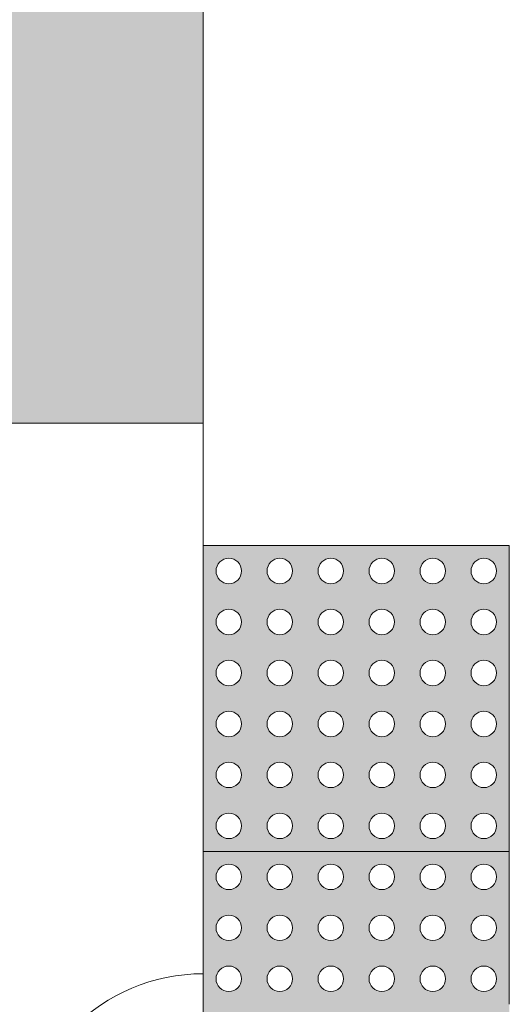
# Model space of a CAD drawing. Header units: metres. Extents: x -15 to 9.9, y -29.4 to -7.5.
# Tile 27 of 59: x 5.856 to 6.256, y -23.15 to -22.345. Entities that reach past the tile are written whole.
import ezdxf

# ---------------------------------------------------------------- set-up
doc = ezdxf.new("R2010")
doc.units = ezdxf.units.M
doc.linetypes.add('Traço ponto', pattern=[0.015875, 0.00635, -0.004763, 0, -0.004763])
for name, color, linetype, lineweight in [('A-ANNO-DIMS', 7, 'Continuous', 9), ('A-ANNO-DIMS-90', 7, 'Continuous', 9), ('A-DETL-GENF', 7, 'Continuous', 5), ('A-FLOR', 7, 'Continuous', 5), ('A-FLOR-PATT', 7, 'Continuous', 5)]:
    doc.layers.add(name, color=color, linetype=linetype, lineweight=lineweight)
doc.layers.add('A-DETL', color=7, linetype='Continuous', lineweight=5, true_color=0x00a600)
doc.styles.add('Arial', font='arial.ttf', dxfattribs={"height": 0.135})
doc.dimstyles.new('Com_linha__ref__contínua__-_Cor_Vermelha_Arial_1_5mm', dxfattribs={"dimscale": 0.3048, "dimtxt": 0.137735, "dimasz": 0.590551, "dimexe": 0.442913, "dimexo": 0.442913, "dimgap": 0.044291, "dimtad": 1, "dimrnd": 0.01, "dimzin": 0, "dimdsep": 46, "dimtxsty": 'Arial', "dimblk1": 'OBLIQUE', "dimblk2": 'OBLIQUE', "dimsah": 1, "dimcen": 0.09, "dimdle": 0.442913, "dimazin": 0, "dimtfac": 1, "dimtdec": 4, "dimtix": 1, "dimtmove": 0, "dimatfit": 3, "dimfxl": 1, "dimtvp": 1, "dimtolj": 1, "dimtzin": 0, "dimarcsym": 2})

# ---------------------------------------------------------------- blocks, each defined once
blk = doc.blocks.new('DIMBLOCK64-PLANTA DE COBERTURA')
at = {"layer": 'A-ANNO-DIMS-90', "color": 242, "true_color": 0xbd2b2e, "transparency": 16777216}
for p, q in [((0.50641, -26.61136), (0.50641, -22.81004)), ((6.00641, -26.61136), (6.00641, -26.47636)), ((0.50641, -26.61136), (0.59641, -26.52136)), ((6.00641, -26.61136), (6.09641, -26.52136)), ((0.50641, -26.61136), (0.41641, -26.70136)), ((0.50641, -26.61136), (6.14141, -26.61136)), ((0.50641, -26.61136), (0.50641, -26.74636)), ((6.00641, -26.61136), (5.91641, -26.70136)), ((6.00641, -26.61136), (6.00641, -26.61908))]:
    blk.add_line(p, q, dxfattribs=at)
at = {"layer": 'A-ANNO-DIMS-90', "color": 0, "transparency": 16777216, "insert": (3.07418, -26.4226), "char_height": 0.135, "width": 0.4373617, "attachment_point": 1, "line_spacing_factor": 0.941778, "style": 'Arial'}
blk.add_mtext('5,50', dxfattribs=at)
blk = doc.blocks.new('_Oblique')
at = {"color": 0, "linetype": 'ByBlock', "lineweight": -2}
blk.add_line((-0.5, -0.5), (0.5, 0.5), dxfattribs=at)

msp = doc.modelspace()

# ---------------------------------------------------------------- hatches: boundary and pattern name
at = {"layer": 'A-DETL-GENF', "true_color": 0xffffff}
h = msp.add_hatch(color=7, dxfattribs=at)
h.paths.add_polyline_path([(6.14088, -23.02504), (6.25641, -23.02504), (6.25641, -22.77504), (6.00641, -22.77504), (6.00641, -23.02504), (6.11058, -23.02504)])
h.paths.add_polyline_path([(6.23558, -23.01462), (6.23037, -23.01323), (6.22656, -23.00942), (6.22516, -23.00421), (6.22656, -22.999), (6.23037, -22.99519), (6.23558, -22.99379), (6.24079, -22.99519), (6.2446, -22.999), (6.246, -23.00421), (6.2446, -23.00942), (6.24079, -23.01323), (6.23827, -23.01427)])
h.paths.add_polyline_path([(6.11058, -23.01462), (6.10537, -23.01323), (6.10156, -23.00942), (6.10016, -23.00421), (6.10156, -22.999), (6.10537, -22.99519), (6.11058, -22.99379), (6.11579, -22.99519), (6.1196, -22.999), (6.121, -23.00421), (6.1196, -23.00942), (6.11579, -23.01323), (6.11327, -23.01427)])
h.paths.add_polyline_path([(6.15225, -23.01462), (6.14704, -23.01323), (6.14322, -23.00942), (6.14183, -23.00421), (6.14322, -22.999), (6.14704, -22.99519), (6.15225, -22.99379), (6.15745, -22.99519), (6.16127, -22.999), (6.16266, -23.00421), (6.16127, -23.00942), (6.15745, -23.01323), (6.15494, -23.01427)])
h.paths.add_polyline_path([(6.19391, -23.01462), (6.1887, -23.01323), (6.18489, -23.00942), (6.1835, -23.00421), (6.18489, -22.999), (6.1887, -22.99519), (6.19391, -22.99379), (6.19912, -22.99519), (6.20293, -22.999), (6.20433, -23.00421), (6.20293, -23.00942), (6.19912, -23.01323), (6.19661, -23.01427)])
h.paths.add_polyline_path([(6.06891, -23.01462), (6.0637, -23.01323), (6.05989, -23.00942), (6.0585, -23.00421), (6.05989, -22.999), (6.0637, -22.99519), (6.06891, -22.99379), (6.07412, -22.99519), (6.07793, -22.999), (6.07933, -23.00421), (6.07793, -23.00942), (6.07412, -23.01323), (6.07161, -23.01427)])
h.paths.add_polyline_path([(6.02725, -23.01462), (6.02204, -23.01323), (6.01822, -23.00942), (6.01683, -23.00421), (6.01822, -22.999), (6.02204, -22.99519), (6.02725, -22.99379), (6.03245, -22.99519), (6.03627, -22.999), (6.03766, -23.00421), (6.03627, -23.00942), (6.03245, -23.01323), (6.02994, -23.01427)])
h.paths.add_polyline_path([(6.15225, -22.97296), (6.14704, -22.97156), (6.14322, -22.96775), (6.14183, -22.96254), (6.14322, -22.95733), (6.14704, -22.95352), (6.15225, -22.95212), (6.15745, -22.95352), (6.16127, -22.95733), (6.16266, -22.96254), (6.16127, -22.96775), (6.15745, -22.97156), (6.15494, -22.9726)])
h.paths.add_polyline_path([(6.19391, -22.97296), (6.1887, -22.97156), (6.18489, -22.96775), (6.1835, -22.96254), (6.18489, -22.95733), (6.1887, -22.95352), (6.19391, -22.95212), (6.19912, -22.95352), (6.20293, -22.95733), (6.20433, -22.96254), (6.20293, -22.96775), (6.19912, -22.97156), (6.19661, -22.9726)])
h.paths.add_polyline_path([(6.06891, -22.97296), (6.0637, -22.97156), (6.05989, -22.96775), (6.0585, -22.96254), (6.05989, -22.95733), (6.0637, -22.95352), (6.06891, -22.95212), (6.07412, -22.95352), (6.07793, -22.95733), (6.07933, -22.96254), (6.07793, -22.96775), (6.07412, -22.97156), (6.07161, -22.9726)])
h.paths.add_polyline_path([(6.11058, -22.97296), (6.10537, -22.97156), (6.10156, -22.96775), (6.10016, -22.96254), (6.10156, -22.95733), (6.10537, -22.95352), (6.11058, -22.95212), (6.11579, -22.95352), (6.1196, -22.95733), (6.121, -22.96254), (6.1196, -22.96775), (6.11579, -22.97156), (6.11327, -22.9726)])
h.paths.add_polyline_path([(6.02725, -22.97296), (6.02204, -22.97156), (6.01822, -22.96775), (6.01683, -22.96254), (6.01822, -22.95733), (6.02204, -22.95352), (6.02725, -22.95212), (6.03245, -22.95352), (6.03627, -22.95733), (6.03766, -22.96254), (6.03627, -22.96775), (6.03245, -22.97156), (6.02994, -22.9726)])
h.paths.add_polyline_path([(6.23558, -22.97296), (6.23037, -22.97156), (6.22656, -22.96775), (6.22516, -22.96254), (6.22656, -22.95733), (6.23037, -22.95352), (6.23558, -22.95212), (6.24079, -22.95352), (6.2446, -22.95733), (6.246, -22.96254), (6.2446, -22.96775), (6.24079, -22.97156), (6.23827, -22.9726)])
h.paths.add_polyline_path([(6.02725, -22.93129), (6.02204, -22.9299), (6.01822, -22.92608), (6.01683, -22.92087), (6.01822, -22.91567), (6.02204, -22.91185), (6.02767, -22.91051), (6.03245, -22.91185), (6.03627, -22.91567), (6.03766, -22.92087), (6.03627, -22.92608), (6.03245, -22.9299), (6.02994, -22.93094)])
h.paths.add_polyline_path([(6.06891, -22.93129), (6.0637, -22.9299), (6.05989, -22.92608), (6.0585, -22.92087), (6.05989, -22.91567), (6.0637, -22.91185), (6.06891, -22.91046), (6.07412, -22.91185), (6.07793, -22.91567), (6.07933, -22.92087), (6.07793, -22.92608), (6.07412, -22.9299), (6.07161, -22.93094)])
h.paths.add_polyline_path([(6.19391, -22.93129), (6.1887, -22.9299), (6.18489, -22.92608), (6.1835, -22.92087), (6.18489, -22.91567), (6.1887, -22.91185), (6.19391, -22.91046), (6.19912, -22.91185), (6.20293, -22.91567), (6.20433, -22.92087), (6.20293, -22.92608), (6.19912, -22.9299), (6.19661, -22.93094)])
h.paths.add_polyline_path([(6.11058, -22.93129), (6.10537, -22.9299), (6.10156, -22.92608), (6.10016, -22.92087), (6.10156, -22.91567), (6.10537, -22.91185), (6.11058, -22.91046), (6.11579, -22.91185), (6.1196, -22.91567), (6.121, -22.92087), (6.1196, -22.92608), (6.11579, -22.9299), (6.11327, -22.93094)])
h.paths.add_polyline_path([(6.23558, -22.93129), (6.23037, -22.9299), (6.22656, -22.92608), (6.22516, -22.92087), (6.22656, -22.91567), (6.23037, -22.91185), (6.23558, -22.91046), (6.24079, -22.91185), (6.2446, -22.91567), (6.246, -22.92087), (6.2446, -22.92608), (6.24079, -22.9299), (6.23827, -22.93094)])
h.paths.add_polyline_path([(6.15225, -22.93129), (6.14704, -22.9299), (6.14322, -22.92608), (6.14183, -22.92087), (6.14322, -22.91567), (6.14704, -22.91185), (6.15225, -22.91046), (6.15745, -22.91185), (6.16127, -22.91567), (6.16266, -22.92087), (6.16127, -22.92608), (6.15745, -22.9299), (6.15494, -22.93094)])
h.paths.add_polyline_path([(6.02725, -22.88962), (6.02204, -22.88823), (6.01822, -22.88442), (6.01683, -22.87921), (6.01822, -22.874), (6.02204, -22.87019), (6.02725, -22.86879), (6.03245, -22.87019), (6.03627, -22.874), (6.03766, -22.87921), (6.03627, -22.88442), (6.03245, -22.88823), (6.02994, -22.88927)])
h.paths.add_polyline_path([(6.06891, -22.88962), (6.0637, -22.88823), (6.05989, -22.88442), (6.0585, -22.87921), (6.05989, -22.874), (6.0637, -22.87019), (6.06891, -22.86879), (6.07412, -22.87019), (6.07793, -22.874), (6.07933, -22.87921), (6.07793, -22.88442), (6.07412, -22.88823), (6.07161, -22.88927)])
h.paths.add_polyline_path([(6.19391, -22.88962), (6.1887, -22.88823), (6.18489, -22.88442), (6.1835, -22.87921), (6.18489, -22.874), (6.1887, -22.87019), (6.19391, -22.86879), (6.19912, -22.87019), (6.20293, -22.874), (6.20433, -22.87921), (6.20293, -22.88442), (6.19912, -22.88823), (6.19661, -22.88927)])
h.paths.add_polyline_path([(6.15225, -22.88962), (6.14704, -22.88823), (6.14322, -22.88442), (6.14183, -22.87921), (6.14322, -22.874), (6.14704, -22.87019), (6.15225, -22.86879), (6.15745, -22.87019), (6.16127, -22.874), (6.16266, -22.87921), (6.16127, -22.88442), (6.15745, -22.88823), (6.15494, -22.88927)])
h.paths.add_polyline_path([(6.23558, -22.88962), (6.23037, -22.88823), (6.22656, -22.88442), (6.22516, -22.87921), (6.22656, -22.874), (6.23037, -22.87019), (6.23558, -22.86879), (6.24079, -22.87019), (6.2446, -22.874), (6.246, -22.87921), (6.2446, -22.88442), (6.24079, -22.88823), (6.23827, -22.88927)])
h.paths.add_polyline_path([(6.11058, -22.88962), (6.10537, -22.88823), (6.10156, -22.88442), (6.10016, -22.87921), (6.10156, -22.874), (6.10537, -22.87019), (6.11058, -22.86879), (6.11579, -22.87019), (6.1196, -22.874), (6.121, -22.87921), (6.1196, -22.88442), (6.11579, -22.88823), (6.11327, -22.88927)])
h.paths.add_polyline_path([(6.23558, -22.84796), (6.23037, -22.84656), (6.22656, -22.84275), (6.22516, -22.83754), (6.22656, -22.83233), (6.23037, -22.82852), (6.23558, -22.82712), (6.24079, -22.82852), (6.2446, -22.83233), (6.246, -22.83754), (6.2446, -22.84275), (6.24079, -22.84656), (6.23827, -22.8476)])
h.paths.add_polyline_path([(6.15225, -22.84796), (6.14704, -22.84656), (6.14322, -22.84275), (6.14183, -22.83754), (6.14322, -22.83233), (6.14704, -22.82852), (6.15225, -22.82712), (6.15745, -22.82852), (6.16127, -22.83233), (6.16266, -22.83754), (6.16127, -22.84275), (6.15745, -22.84656), (6.15494, -22.8476)])
h.paths.add_polyline_path([(6.19391, -22.84796), (6.1887, -22.84656), (6.18489, -22.84275), (6.1835, -22.83754), (6.18489, -22.83233), (6.1887, -22.82852), (6.19391, -22.82712), (6.19912, -22.82852), (6.20293, -22.83233), (6.20433, -22.83754), (6.20293, -22.84275), (6.19912, -22.84656), (6.19661, -22.8476)])
h.paths.add_polyline_path([(6.02725, -22.84796), (6.02204, -22.84656), (6.01822, -22.84275), (6.01683, -22.83754), (6.01822, -22.83233), (6.02204, -22.82852), (6.02725, -22.82712), (6.03245, -22.82852), (6.03627, -22.83233), (6.03766, -22.83754), (6.03627, -22.84275), (6.03245, -22.84656), (6.02994, -22.8476)])
h.paths.add_polyline_path([(6.11058, -22.84796), (6.10537, -22.84656), (6.10156, -22.84275), (6.10016, -22.83754), (6.10156, -22.83233), (6.10537, -22.82852), (6.11058, -22.82712), (6.11579, -22.82852), (6.1196, -22.83233), (6.121, -22.83754), (6.1196, -22.84275), (6.11579, -22.84656), (6.11327, -22.8476)])
h.paths.add_polyline_path([(6.06891, -22.84796), (6.0637, -22.84656), (6.05989, -22.84275), (6.0585, -22.83754), (6.05989, -22.83233), (6.0637, -22.82852), (6.06891, -22.82712), (6.07412, -22.82852), (6.07793, -22.83233), (6.07933, -22.83754), (6.07793, -22.84275), (6.07412, -22.84656), (6.07161, -22.8476)])
h.paths.add_polyline_path([(6.02725, -22.80629), (6.02204, -22.8049), (6.01822, -22.80108), (6.01683, -22.79587), (6.01822, -22.79067), (6.02204, -22.78685), (6.02725, -22.78546), (6.03245, -22.78685), (6.03627, -22.79067), (6.03766, -22.79587), (6.03627, -22.80108), (6.03245, -22.8049), (6.02994, -22.80594)])
h.paths.add_polyline_path([(6.19391, -22.80629), (6.1887, -22.8049), (6.18489, -22.80108), (6.1835, -22.79587), (6.18489, -22.79067), (6.1887, -22.78685), (6.19391, -22.78546), (6.19912, -22.78685), (6.20293, -22.79067), (6.20433, -22.79587), (6.20293, -22.80108), (6.19912, -22.8049), (6.19661, -22.80594)])
h.paths.add_polyline_path([(6.23558, -22.80629), (6.23037, -22.8049), (6.22656, -22.80108), (6.22516, -22.79587), (6.22656, -22.79067), (6.23037, -22.78685), (6.23558, -22.78546), (6.24079, -22.78685), (6.2446, -22.79067), (6.246, -22.79587), (6.2446, -22.80108), (6.24079, -22.8049), (6.23827, -22.80594)])
h.paths.add_polyline_path([(6.06891, -22.80629), (6.0637, -22.8049), (6.05989, -22.80108), (6.0585, -22.79587), (6.05989, -22.79067), (6.0637, -22.78685), (6.06891, -22.78546), (6.07412, -22.78685), (6.07793, -22.79067), (6.07933, -22.79587), (6.07793, -22.80108), (6.07412, -22.8049), (6.07161, -22.80594)])
h.paths.add_polyline_path([(6.11058, -22.80629), (6.10537, -22.8049), (6.10156, -22.80108), (6.10016, -22.79587), (6.10156, -22.79067), (6.10537, -22.78685), (6.11058, -22.78546), (6.11579, -22.78685), (6.1196, -22.79067), (6.121, -22.79587), (6.1196, -22.80108), (6.11579, -22.8049), (6.11327, -22.80594)])
h.paths.add_polyline_path([(6.15225, -22.80629), (6.14704, -22.8049), (6.14322, -22.80108), (6.14183, -22.79587), (6.14322, -22.79067), (6.14704, -22.78685), (6.15225, -22.78546), (6.15745, -22.78685), (6.16127, -22.79067), (6.16266, -22.79587), (6.16127, -22.80108), (6.15745, -22.8049), (6.15494, -22.80594)])
h = msp.add_hatch(color=7, dxfattribs=at)
h.paths.add_polyline_path([(6.23288, -23.27504), (6.25641, -23.27504), (6.25641, -23.02504), (6.00641, -23.02504), (6.00641, -23.27504), (6.19661, -23.27504)])
h.paths.add_polyline_path([(6.02725, -23.26462), (6.02204, -23.26323), (6.01822, -23.25942), (6.01683, -23.25421), (6.01822, -23.249), (6.02204, -23.24519), (6.02725, -23.24379), (6.03245, -23.24519), (6.03627, -23.249), (6.03766, -23.25421), (6.03627, -23.25942), (6.03245, -23.26323), (6.02994, -23.26427)])
h.paths.add_polyline_path([(6.11058, -23.26462), (6.10537, -23.26323), (6.10156, -23.25942), (6.10016, -23.25421), (6.10156, -23.249), (6.10537, -23.24519), (6.11058, -23.24379), (6.11579, -23.24519), (6.1196, -23.249), (6.121, -23.25421), (6.1196, -23.25942), (6.11579, -23.26323), (6.11327, -23.26427)])
h.paths.add_polyline_path([(6.15225, -23.26462), (6.14704, -23.26323), (6.14322, -23.25942), (6.14183, -23.25421), (6.14322, -23.249), (6.14704, -23.24519), (6.15225, -23.24379), (6.15745, -23.24519), (6.16127, -23.249), (6.16266, -23.25421), (6.16127, -23.25942), (6.15745, -23.26323), (6.15494, -23.26427)])
h.paths.add_polyline_path([(6.19391, -23.26462), (6.1887, -23.26323), (6.18489, -23.25942), (6.1835, -23.25421), (6.18489, -23.249), (6.1887, -23.24519), (6.19391, -23.24379), (6.19912, -23.24519), (6.20293, -23.249), (6.20433, -23.25421), (6.20293, -23.25942), (6.19912, -23.26323), (6.19661, -23.26427)])
h.paths.add_polyline_path([(6.06891, -23.26462), (6.0637, -23.26323), (6.05989, -23.25942), (6.0585, -23.25421), (6.05989, -23.249), (6.0637, -23.24519), (6.06891, -23.24379), (6.07412, -23.24519), (6.07793, -23.249), (6.07933, -23.25421), (6.07793, -23.25942), (6.07412, -23.26323), (6.07161, -23.26427)])
h.paths.add_polyline_path([(6.23558, -23.26462), (6.23037, -23.26323), (6.22656, -23.25942), (6.22516, -23.25421), (6.22656, -23.249), (6.23037, -23.24519), (6.23558, -23.24379), (6.24079, -23.24519), (6.2446, -23.249), (6.246, -23.25421), (6.2446, -23.25942), (6.24079, -23.26323), (6.23827, -23.26427)])
h.paths.add_polyline_path([(6.11058, -23.22296), (6.10537, -23.22156), (6.10156, -23.21775), (6.10016, -23.21254), (6.10156, -23.20733), (6.10537, -23.20352), (6.11058, -23.20212), (6.11579, -23.20352), (6.1196, -23.20733), (6.121, -23.21254), (6.1196, -23.21775), (6.11579, -23.22156), (6.11327, -23.2226)])
h.paths.add_polyline_path([(6.15225, -23.22296), (6.14704, -23.22156), (6.14322, -23.21775), (6.14183, -23.21254), (6.14322, -23.20733), (6.14704, -23.20352), (6.15225, -23.20212), (6.15745, -23.20352), (6.16127, -23.20733), (6.16266, -23.21254), (6.16127, -23.21775), (6.15745, -23.22156), (6.15494, -23.2226)])
h.paths.add_polyline_path([(6.02725, -23.22296), (6.02204, -23.22156), (6.01822, -23.21775), (6.01683, -23.21254), (6.01822, -23.20733), (6.02204, -23.20352), (6.02725, -23.20212), (6.03245, -23.20352), (6.03627, -23.20733), (6.03766, -23.21254), (6.03627, -23.21775), (6.03245, -23.22156), (6.02994, -23.2226)])
h.paths.add_polyline_path([(6.23558, -23.22296), (6.23037, -23.22156), (6.22656, -23.21775), (6.22516, -23.21254), (6.22656, -23.20733), (6.23037, -23.20352), (6.23558, -23.20212), (6.24079, -23.20352), (6.2446, -23.20733), (6.246, -23.21254), (6.2446, -23.21775), (6.24079, -23.22156), (6.23827, -23.2226)])
h.paths.add_polyline_path([(6.19391, -23.22296), (6.1887, -23.22156), (6.18489, -23.21775), (6.1835, -23.21254), (6.18489, -23.20733), (6.1887, -23.20352), (6.19391, -23.20212), (6.19912, -23.20352), (6.20293, -23.20733), (6.20433, -23.21254), (6.20293, -23.21775), (6.19912, -23.22156), (6.19661, -23.2226)])
h.paths.add_polyline_path([(6.06891, -23.22296), (6.0637, -23.22156), (6.05989, -23.21775), (6.0585, -23.21254), (6.05989, -23.20733), (6.0637, -23.20352), (6.06891, -23.20212), (6.07412, -23.20352), (6.07793, -23.20733), (6.07933, -23.21254), (6.07793, -23.21775), (6.07412, -23.22156), (6.07161, -23.2226)])
h.paths.add_polyline_path([(6.19391, -23.18129), (6.1887, -23.1799), (6.18489, -23.17608), (6.1835, -23.17087), (6.18489, -23.16567), (6.1887, -23.16185), (6.19391, -23.16046), (6.19912, -23.16185), (6.20293, -23.16567), (6.20433, -23.17087), (6.20293, -23.17608), (6.19912, -23.1799), (6.19661, -23.18094)])
h.paths.add_polyline_path([(6.23558, -23.18129), (6.23037, -23.1799), (6.22656, -23.17608), (6.22516, -23.17087), (6.22656, -23.16567), (6.23037, -23.16185), (6.23558, -23.16046), (6.24079, -23.16185), (6.2446, -23.16567), (6.246, -23.17087), (6.2446, -23.17608), (6.24079, -23.1799), (6.23827, -23.18094)])
h.paths.add_polyline_path([(6.02725, -23.18129), (6.02204, -23.1799), (6.01822, -23.17608), (6.01683, -23.17087), (6.01822, -23.16567), (6.02204, -23.16185), (6.02767, -23.16051), (6.03245, -23.16185), (6.03627, -23.16567), (6.03766, -23.17087), (6.03627, -23.17608), (6.03245, -23.1799), (6.02994, -23.18094)])
h.paths.add_polyline_path([(6.06891, -23.18129), (6.0637, -23.1799), (6.05989, -23.17608), (6.0585, -23.17087), (6.05989, -23.16567), (6.0637, -23.16185), (6.06891, -23.16046), (6.07412, -23.16185), (6.07793, -23.16567), (6.07933, -23.17087), (6.07793, -23.17608), (6.07412, -23.1799), (6.07161, -23.18094)])
h.paths.add_polyline_path([(6.11058, -23.18129), (6.10537, -23.1799), (6.10156, -23.17608), (6.10016, -23.17087), (6.10156, -23.16567), (6.10537, -23.16185), (6.11058, -23.16046), (6.11579, -23.16185), (6.1196, -23.16567), (6.121, -23.17087), (6.1196, -23.17608), (6.11579, -23.1799), (6.11327, -23.18094)])
h.paths.add_polyline_path([(6.15225, -23.18129), (6.14704, -23.1799), (6.14322, -23.17608), (6.14183, -23.17087), (6.14322, -23.16567), (6.14704, -23.16185), (6.15225, -23.16046), (6.15745, -23.16185), (6.16127, -23.16567), (6.16266, -23.17087), (6.16127, -23.17608), (6.15745, -23.1799), (6.15494, -23.18094)])
h.paths.add_polyline_path([(6.02725, -23.13962), (6.02204, -23.13823), (6.01822, -23.13442), (6.01683, -23.12921), (6.01822, -23.124), (6.02204, -23.12019), (6.02725, -23.11879), (6.03245, -23.12019), (6.03627, -23.124), (6.03766, -23.12921), (6.03627, -23.13442), (6.03245, -23.13823), (6.02994, -23.13927)])
h.paths.add_polyline_path([(6.06891, -23.13962), (6.0637, -23.13823), (6.05989, -23.13442), (6.0585, -23.12921), (6.05989, -23.124), (6.0637, -23.12019), (6.06891, -23.11879), (6.07412, -23.12019), (6.07793, -23.124), (6.07933, -23.12921), (6.07793, -23.13442), (6.07412, -23.13823), (6.07161, -23.13927)])
h.paths.add_polyline_path([(6.15225, -23.13962), (6.14704, -23.13823), (6.14322, -23.13442), (6.14183, -23.12921), (6.14322, -23.124), (6.14704, -23.12019), (6.15225, -23.11879), (6.15745, -23.12019), (6.16127, -23.124), (6.16266, -23.12921), (6.16127, -23.13442), (6.15745, -23.13823), (6.15494, -23.13927)])
h.paths.add_polyline_path([(6.11058, -23.13962), (6.10537, -23.13823), (6.10156, -23.13442), (6.10016, -23.12921), (6.10156, -23.124), (6.10537, -23.12019), (6.11058, -23.11879), (6.11579, -23.12019), (6.1196, -23.124), (6.121, -23.12921), (6.1196, -23.13442), (6.11579, -23.13823), (6.11327, -23.13927)])
h.paths.add_polyline_path([(6.23558, -23.13962), (6.23037, -23.13823), (6.22656, -23.13442), (6.22516, -23.12921), (6.22656, -23.124), (6.23037, -23.12019), (6.23558, -23.11879), (6.24079, -23.12019), (6.2446, -23.124), (6.246, -23.12921), (6.2446, -23.13442), (6.24079, -23.13823), (6.23827, -23.13927)])
h.paths.add_polyline_path([(6.19391, -23.13962), (6.1887, -23.13823), (6.18489, -23.13442), (6.1835, -23.12921), (6.18489, -23.124), (6.1887, -23.12019), (6.19391, -23.11879), (6.19912, -23.12019), (6.20293, -23.124), (6.20433, -23.12921), (6.20293, -23.13442), (6.19912, -23.13823), (6.19661, -23.13927)])
h.paths.add_polyline_path([(6.11058, -23.09796), (6.10537, -23.09656), (6.10156, -23.09275), (6.10016, -23.08754), (6.10156, -23.08233), (6.10537, -23.07852), (6.11058, -23.07712), (6.11579, -23.07852), (6.1196, -23.08233), (6.121, -23.08754), (6.1196, -23.09275), (6.11579, -23.09656), (6.11327, -23.0976)])
h.paths.add_polyline_path([(6.23558, -23.09796), (6.23037, -23.09656), (6.22656, -23.09275), (6.22516, -23.08754), (6.22656, -23.08233), (6.23037, -23.07852), (6.23558, -23.07712), (6.24079, -23.07852), (6.2446, -23.08233), (6.246, -23.08754), (6.2446, -23.09275), (6.24079, -23.09656), (6.23827, -23.0976)])
h.paths.add_polyline_path([(6.19391, -23.09796), (6.1887, -23.09656), (6.18489, -23.09275), (6.1835, -23.08754), (6.18489, -23.08233), (6.1887, -23.07852), (6.19391, -23.07712), (6.19912, -23.07852), (6.20293, -23.08233), (6.20433, -23.08754), (6.20293, -23.09275), (6.19912, -23.09656), (6.19661, -23.0976)])
h.paths.add_polyline_path([(6.02725, -23.09796), (6.02204, -23.09656), (6.01822, -23.09275), (6.01683, -23.08754), (6.01822, -23.08233), (6.02204, -23.07852), (6.02725, -23.07712), (6.03245, -23.07852), (6.03627, -23.08233), (6.03766, -23.08754), (6.03627, -23.09275), (6.03245, -23.09656), (6.02994, -23.0976)])
h.paths.add_polyline_path([(6.15225, -23.09796), (6.14704, -23.09656), (6.14322, -23.09275), (6.14183, -23.08754), (6.14322, -23.08233), (6.14704, -23.07852), (6.15225, -23.07712), (6.15745, -23.07852), (6.16127, -23.08233), (6.16266, -23.08754), (6.16127, -23.09275), (6.15745, -23.09656), (6.15494, -23.0976)])
h.paths.add_polyline_path([(6.06891, -23.09796), (6.0637, -23.09656), (6.05989, -23.09275), (6.0585, -23.08754), (6.05989, -23.08233), (6.0637, -23.07852), (6.06891, -23.07712), (6.07412, -23.07852), (6.07793, -23.08233), (6.07933, -23.08754), (6.07793, -23.09275), (6.07412, -23.09656), (6.07161, -23.0976)])
h.paths.add_polyline_path([(6.02725, -23.05629), (6.02204, -23.0549), (6.01822, -23.05108), (6.01683, -23.04587), (6.01822, -23.04067), (6.02204, -23.03685), (6.02725, -23.03546), (6.03245, -23.03685), (6.03627, -23.04067), (6.03766, -23.04587), (6.03627, -23.05108), (6.03245, -23.0549), (6.02994, -23.05594)])
h.paths.add_polyline_path([(6.11058, -23.05629), (6.10537, -23.0549), (6.10156, -23.05108), (6.10016, -23.04587), (6.10156, -23.04067), (6.10537, -23.03685), (6.11058, -23.03546), (6.11579, -23.03685), (6.1196, -23.04067), (6.121, -23.04587), (6.1196, -23.05108), (6.11579, -23.0549), (6.11327, -23.05594)])
h.paths.add_polyline_path([(6.23558, -23.05629), (6.23037, -23.0549), (6.22656, -23.05108), (6.22516, -23.04587), (6.22656, -23.04067), (6.23037, -23.03685), (6.23558, -23.03546), (6.24079, -23.03685), (6.2446, -23.04067), (6.246, -23.04587), (6.2446, -23.05108), (6.24079, -23.0549), (6.23827, -23.05594)])
h.paths.add_polyline_path([(6.15225, -23.05629), (6.14704, -23.0549), (6.14322, -23.05108), (6.14183, -23.04587), (6.14322, -23.04067), (6.14704, -23.03685), (6.15225, -23.03546), (6.15745, -23.03685), (6.16127, -23.04067), (6.16266, -23.04587), (6.16127, -23.05108), (6.15745, -23.0549), (6.15494, -23.05594)])
h.paths.add_polyline_path([(6.19391, -23.05629), (6.1887, -23.0549), (6.18489, -23.05108), (6.1835, -23.04587), (6.18489, -23.04067), (6.1887, -23.03685), (6.19391, -23.03546), (6.19912, -23.03685), (6.20293, -23.04067), (6.20433, -23.04587), (6.20293, -23.05108), (6.19912, -23.0549), (6.19661, -23.05594)])
h.paths.add_polyline_path([(6.06891, -23.05629), (6.0637, -23.0549), (6.05989, -23.05108), (6.0585, -23.04587), (6.05989, -23.04067), (6.0637, -23.03685), (6.06891, -23.03546), (6.07412, -23.03685), (6.07793, -23.04067), (6.07933, -23.04587), (6.07793, -23.05108), (6.07412, -23.0549), (6.07161, -23.05594)])
at = {"layer": 'A-FLOR-PATT', "true_color": 0xd2e2c2}
h = msp.add_hatch(color=254, dxfattribs=at)
h.paths.add_polyline_path([(1.91881, -28.25504), (6.00641, -28.25504), (6.00641, -23.87504), (-0.16359, -23.87504), (-0.16359, -28.25504), (1.82735, -28.25504)])
h.paths.add_polyline_path([(2.86588, -27.43725), (2.82342, -27.42674), (2.80426, -27.41989), (2.78757, -27.41113), (2.77419, -27.3998), (2.76474, -27.38543), (2.75886, -27.36831), (2.75583, -27.34897), (2.75494, -27.32799), (2.75547, -27.28321), (2.66013, -27.28042), (2.59395, -27.27984), (2.06876, -27.28071), (1.91881, -27.28333), (1.85184, -27.28197), (1.80319, -27.27788), (1.74851, -27.26477), (1.69676, -27.24192), (1.64705, -27.21228), (1.58673, -27.1707), (1.55462, -27.13976), (1.52665, -27.10519), (1.48962, -27.04918), (1.45656, -26.99084), (1.44512, -26.96675), (1.43111, -26.92901), (1.40737, -26.84954), (1.38973, -26.76878), (1.38226, -26.71897), (1.37212, -26.59475), (1.36863, -26.51323), (1.37064, -26.50888), (1.37064, -26.43155), (1.36863, -26.42729), (1.37304, -26.32426), (1.38555, -26.19657), (1.39506, -26.14405), (1.40133, -26.11402), (1.43553, -25.99862), (1.44512, -25.97376), (1.45656, -25.94967), (1.48962, -25.89133), (1.52665, -25.83532), (1.54836, -25.80776), (1.57271, -25.7824), (1.59722, -25.76204), (1.62517, -25.7465), (1.65191, -25.73635), (1.78484, -25.69508), (1.89845, -25.66176), (1.90914, -25.65988), (1.92545, -25.65807), (1.94186, -25.6577), (2.08029, -25.65993), (2.40568, -25.66068), (2.59395, -25.66068), (2.75681, -25.65713), (2.75503, -25.61244), (2.75681, -25.58584), (2.75895, -25.57215), (2.76483, -25.55504), (2.77426, -25.54068), (2.78764, -25.52937), (2.80431, -25.52061), (2.83034, -25.51192), (2.86588, -25.50327), (2.89752, -25.51472), (2.90081, -25.51709), (2.90272, -25.52062), (2.90197, -25.52707), (2.89535, -25.53786), (2.88017, -25.55972), (2.86279, -25.59147), (2.85276, -25.61244), (2.83034, -25.6598), (3.29259, -25.64667), (3.75498, -25.64056), (3.90771, -25.6423), (4.06029, -25.64924), (4.24796, -25.66258), (4.50153, -25.64975), (4.67507, -25.64582), (4.86408, -25.64975), (4.89987, -25.6526), (4.95072, -25.66058), (4.97073, -25.66548), (4.99018, -25.6722), (5.01621, -25.67012), (5.04232, -25.67077), (5.07381, -25.67523), (5.10443, -25.68366), (5.11371, -25.68758), (5.12235, -25.69272), (5.14602, -25.71137), (5.16713, -25.73277), (5.20786, -25.77766), (5.24239, -25.82727), (5.27303, -25.88725), (5.29703, -25.94778), (5.31636, -26.01652), (5.33071, -26.08487), (5.3449, -26.17398), (5.35708, -26.28882), (5.36115, -26.4042), (5.36115, -26.53632), (5.35708, -26.6517), (5.34203, -26.78676), (5.33071, -26.85565), (5.31491, -26.93022), (5.29703, -26.99273), (5.27015, -27.05971), (5.24239, -27.11323), (5.20786, -27.16284), (5.15615, -27.21863), (5.14224, -27.23244), (5.11394, -27.25334), (5.07876, -27.26418), (5.04232, -27.26973), (5.0162, -27.27037), (4.99016, -27.26829), (4.95247, -27.27957), (4.94682, -27.28072), (4.88388, -27.28973), (4.82044, -27.29351), (4.757, -27.29203), (4.62925, -27.29434), (4.50153, -27.29079), (4.24796, -27.27794), (4.06029, -27.29128), (3.90771, -27.29821), (3.75498, -27.29995), (3.29259, -27.29384), (2.83034, -27.28071), (2.88186, -27.38341), (2.89752, -27.40577), (2.90226, -27.41399), (2.90197, -27.42177), (2.89916, -27.42487), (2.89535, -27.42665), (2.88017, -27.4325)])
h.paths.add_polyline_path([(1.00641, -22.67504), (6.00641, -22.67504), (6.00641, -19.63504), (5.68641, -19.63504), (5.68641, -18.39504), (6.00641, -18.39504), (6.00641, -18.25504), (0.54716, -18.25504), (0.54716, -18.41504), (1.00641, -18.41504)])

# ---------------------------------------------------------------- linework, layer by layer
at = {"layer": 'A-DETL', "color": 7, "linetype": 'Traço ponto'}
msp.add_line((6.00641, -22.77504), (6.00641, -13.71504), dxfattribs=at)
at = {"layer": 'A-DETL', "color": 8, "true_color": 0x808080}
for p, q in [((6.25641, -22.77504), (6.00641, -22.77504)), ((6.00641, -22.77504), (6.00641, -23.02504)), ((6.25641, -23.02504), (6.25641, -22.77504)), ((6.00641, -23.02504), (6.00641, -23.27504)), ((6.00641, -23.02504), (6.25641, -23.02504)), ((6.25641, -23.15004), (6.25641, -23.02504))]:
    msp.add_line(p, q, dxfattribs=at)
for centre, radius, start, end in [((6.02725, -22.79587), 0.01042, 90, 270), ((6.02725, -22.79587), 0.01042, 270, 90), ((6.06891, -22.79587), 0.01042, 90, 270), ((6.06891, -22.79587), 0.01042, 270, 90), ((6.11058, -22.79587), 0.01042, 90, 270), ((6.11058, -22.79587), 0.01042, 270, 90), ((6.15225, -22.79587), 0.01042, 90, 270), ((6.15225, -22.79587), 0.01042, 270, 90), ((6.19391, -22.79587), 0.01042, 90, 270), ((6.19391, -22.79587), 0.01042, 270, 90), ((6.23558, -22.79587), 0.01042, 90, 270), ((6.23558, -22.79587), 0.01042, 270, 90), ((6.02725, -22.83754), 0.01042, 90, 270), ((6.02725, -22.83754), 0.01042, 270, 90), ((6.06891, -22.83754), 0.01042, 90, 270), ((6.06891, -22.83754), 0.01042, 270, 90), ((6.11058, -22.83754), 0.01042, 90, 270), ((6.11058, -22.83754), 0.01042, 270, 90), ((6.15225, -22.83754), 0.01042, 90, 270), ((6.15225, -22.83754), 0.01042, 270, 90), ((6.19391, -22.83754), 0.01042, 90, 270), ((6.19391, -22.83754), 0.01042, 270, 90), ((6.23558, -22.83754), 0.01042, 90, 270), ((6.23558, -22.83754), 0.01042, 270, 90), ((6.02725, -22.87921), 0.01042, 90, 270), ((6.02725, -22.87921), 0.01042, 270, 90), ((6.06891, -22.87921), 0.01042, 90, 270), ((6.06891, -22.87921), 0.01042, 270, 90), ((6.11058, -22.87921), 0.01042, 90, 270), ((6.11058, -22.87921), 0.01042, 270, 90), ((6.15225, -22.87921), 0.01042, 90, 270), ((6.15225, -22.87921), 0.01042, 270, 90), ((6.19391, -22.87921), 0.01042, 90, 270), ((6.19391, -22.87921), 0.01042, 270, 90), ((6.23558, -22.87921), 0.01042, 90, 270), ((6.23558, -22.87921), 0.01042, 270, 90), ((6.02725, -22.92087), 0.01042, 90, 270), ((6.02725, -22.92087), 0.01042, 270, 90), ((6.06891, -22.92087), 0.01042, 90, 270), ((6.06891, -22.92087), 0.01042, 270, 90), ((6.11058, -22.92087), 0.01042, 90, 270), ((6.11058, -22.92087), 0.01042, 270, 90), ((6.15225, -22.92087), 0.01042, 90, 270), ((6.15225, -22.92087), 0.01042, 270, 90), ((6.19391, -22.92087), 0.01042, 90, 270), ((6.19391, -22.92087), 0.01042, 270, 90), ((6.23558, -22.92087), 0.01042, 90, 270), ((6.23558, -22.92087), 0.01042, 270, 90), ((6.02725, -22.96254), 0.01042, 90, 270), ((6.02725, -22.96254), 0.01042, 270, 90), ((6.06891, -22.96254), 0.01042, 90, 270), ((6.06891, -22.96254), 0.01042, 270, 90), ((6.11058, -22.96254), 0.01042, 90, 270), ((6.11058, -22.96254), 0.01042, 270, 90), ((6.15225, -22.96254), 0.01042, 90, 270), ((6.15225, -22.96254), 0.01042, 270, 90), ((6.19391, -22.96254), 0.01042, 90, 270), ((6.19391, -22.96254), 0.01042, 270, 90), ((6.23558, -22.96254), 0.01042, 90, 270), ((6.23558, -22.96254), 0.01042, 270, 90), ((6.02725, -23.00421), 0.01042, 90, 270), ((6.02725, -23.00421), 0.01042, 270, 90), ((6.06891, -23.00421), 0.01042, 90, 270), ((6.06891, -23.00421), 0.01042, 270, 90), ((6.11058, -23.00421), 0.01042, 90, 270), ((6.11058, -23.00421), 0.01042, 270, 90), ((6.15225, -23.00421), 0.01042, 90, 270), ((6.15225, -23.00421), 0.01042, 270, 90), ((6.19391, -23.00421), 0.01042, 90, 270), ((6.19391, -23.00421), 0.01042, 270, 90), ((6.23558, -23.00421), 0.01042, 90, 270), ((6.23558, -23.00421), 0.01042, 270, 90), ((6.02725, -23.04587), 0.01042, 90, 270), ((6.02725, -23.04587), 0.01042, 270, 90), ((6.06891, -23.04587), 0.01042, 90, 270), ((6.06891, -23.04587), 0.01042, 270, 90), ((6.11058, -23.04587), 0.01042, 90, 270), ((6.11058, -23.04587), 0.01042, 270, 90), ((6.15225, -23.04587), 0.01042, 90, 270), ((6.15225, -23.04587), 0.01042, 270, 90), ((6.19391, -23.04587), 0.01042, 90, 270), ((6.19391, -23.04587), 0.01042, 270, 90), ((6.23558, -23.04587), 0.01042, 90, 270), ((6.23558, -23.04587), 0.01042, 270, 90), ((6.02725, -23.08754), 0.01042, 90, 270), ((6.02725, -23.08754), 0.01042, 270, 90), ((6.06891, -23.08754), 0.01042, 90, 270), ((6.06891, -23.08754), 0.01042, 270, 90), ((6.11058, -23.08754), 0.01042, 90, 270), ((6.11058, -23.08754), 0.01042, 270, 90), ((6.15225, -23.08754), 0.01042, 90, 270), ((6.15225, -23.08754), 0.01042, 270, 90), ((6.19391, -23.08754), 0.01042, 90, 270), ((6.19391, -23.08754), 0.01042, 270, 90), ((6.23558, -23.08754), 0.01042, 90, 270), ((6.23558, -23.08754), 0.01042, 270, 90), ((6.02725, -23.12921), 0.01042, 90, 270), ((6.02725, -23.12921), 0.01042, 270, 90), ((6.06891, -23.12921), 0.01042, 90, 270), ((6.06891, -23.12921), 0.01042, 270, 90), ((6.11058, -23.12921), 0.01042, 90, 270), ((6.11058, -23.12921), 0.01042, 270, 90), ((6.15225, -23.12921), 0.01042, 90, 270), ((6.15225, -23.12921), 0.01042, 270, 90), ((6.19391, -23.12921), 0.01042, 90, 270), ((6.19391, -23.12921), 0.01042, 270, 90), ((6.23558, -23.12921), 0.01042, 90, 270), ((6.23558, -23.12921), 0.01042, 270, 90), ((6.00641, -23.27504), 0.15, 90, 270)]:
    msp.add_arc(centre, radius, start, end, dxfattribs=at)
at = {"layer": 'A-FLOR', "color": 253, "true_color": 0xa3a3a3}
for p, q in [((6.00641, -22.77504), (6.00641, -19.63504)), ((-0.64359, -22.67504), (6.00641, -22.67504))]:
    msp.add_line(p, q, dxfattribs=at)

# ---------------------------------------------------------------- dimensions: what is measured, and where the dimension line sits
at = {"layer": 'A-ANNO-DIMS', "color": 242, "true_color": 0xbd2b2e}
dim = msp.add_linear_dim(base=(6.00641, -26.61136), p1=(0.50641, -22.67504), p2=(6.00641, -26.48408), dimstyle='Com_linha__ref__contínua__-_Cor_Vermelha_Arial_1_5mm', override={"dimpost": '<>', "dimfxl": 6.690201}, dxfattribs=at)
dim.commit()
dim.dimension.update_dxf_attribs({"geometry": 'DIMBLOCK64-PLANTA DE COBERTURA', "text_midpoint": (3.25641, -26.52893)})

doc.saveas('drawing.dxf')
